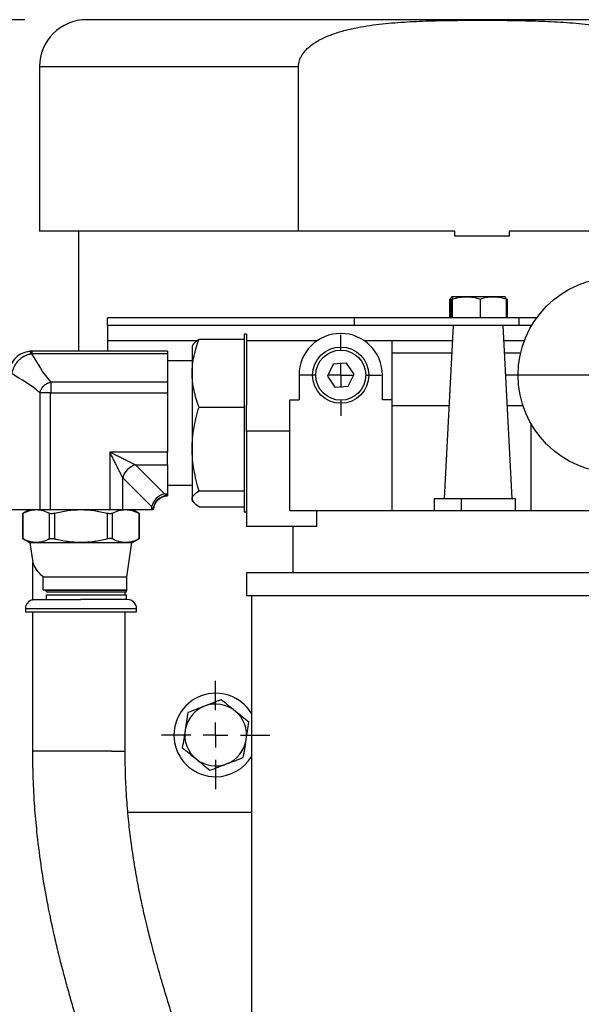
# Model space of a CAD drawing. Header units: inches. Extents: x 2 to 108, y 2 to 83.
# Tile 7 of 27: x 12.32 to 16.87, y 65.83 to 73.79. Entities that reach past the tile are written whole.
import ezdxf

# ---------------------------------------------------------------- set-up
doc = ezdxf.new("R2010")
doc.units = ezdxf.units.IN
doc.header["$LTSCALE"] = 10
doc.header["$MEASUREMENT"] = 0
doc.linetypes.add('CENTERX2', pattern=[0.8, 0.5, -0.1, 0.1, -0.1])
doc.layers.add('CENTER', color=40, linetype='CENTERX2')
doc.layers.add('DIMENSIONS', color=140, linetype='Continuous', lineweight=25)
doc.styles.add('SLDTEXTSTYLE0', font='TXT', dxfattribs={"width": 0.7})
doc.dimstyles.new('SLDDIMSTYLE0', dxfattribs={"dimtxt": 0.849609, "dimasz": 1.3, "dimexe": 0, "dimexo": 0.0625, "dimgap": 0.212402, "dimtad": 0, "dimtih": 1, "dimtoh": 1, "dimrnd": 1e-09, "dimzin": 4, "dimdsep": 46, "dimtxsty": 'SLDTEXTSTYLE0', "dimsah": 1, "dimcen": 0.09, "dimadec": 0, "dimazin": 1, "dimtfac": 1, "dimtofl": 0, "dimtmove": 0, "dimatfit": 3, "dimfxl": 0, "dimfrac": 2, "dimtolj": 1, "dimtzin": 12, "dimarcsym": 0})

# ---------------------------------------------------------------- blocks, each defined once
blk = doc.blocks.new('_D')
at = {"layer": 'DIMENSIONS'}
for p, q in [((12.3611, 73.7908), (5.8412, 73.7908)), ((7.0912, 73.7908), (7.0912, 58.4085)), ((5.4754, 56.868), (5.1901, 56.868)), ((5.1901, 56.868), (5.1901, 55.5177)), ((8.7069, 56.868), (8.9922, 56.868)), ((8.9922, 56.868), (8.9922, 55.5177)), ((5.1901, 55.5177), (5.4754, 55.5177)), ((8.9922, 55.5177), (8.7069, 55.5177)), ((7.0912, 45.8918), (7.0912, 55.3275)), ((11.9361, 45.8918), (5.8412, 45.8918))]:
    blk.add_line(p, q, dxfattribs=at)
for points in [[(7.0912, 73.7908), (6.8912, 72.4908), (7.2912, 72.4908)], [(7.0912, 45.8918), (7.2912, 47.1918), (6.8912, 47.1918)]]:
    blk.add_solid(points, dxfattribs=at)
at = {"layer": 'DIMENSIONS', "char_height": 0.83333, "attachment_point": 1, "style": 'SLDTEXTSTYLE0'}
for s, insert in [('27.90', (5.4754, 58.1324)), ('708.6', (5.4754, 56.5919))]:
    blk.add_mtext(s, dxfattribs=dict(at, insert=insert))
blk = doc.blocks.new('SW_CENTERMARKSYMBOL_0')
at = {"layer": 'CENTER', "color": 0}
for p, q in [((0, 0.2), (0, 0.89)), ((0, 0), (0, 0.1)), ((-0.2, 0), (-0.89, 0)), ((0, 0), (-0.1, 0)), ((0, 0), (0, -0.1)), ((0, 0), (0.1, 0)), ((0.2, 0), (0.89, 0)), ((0, -0.2), (0, -0.89))]:
    blk.add_line(p, q, dxfattribs=at)
blk = doc.blocks.new('SW_CENTERMARKSYMBOL_2')
at = {"layer": 'CENTER', "color": 0}
for p, q in [((0, 0.2), (0, 0.3274)), ((0, 0), (0, 0.1)), ((-0.2, 0), (-0.3274, 0)), ((0, 0), (-0.1, 0)), ((0, 0), (0, -0.1)), ((0, 0), (0.1, 0)), ((0.2, 0), (0.3274, 0)), ((0, -0.2), (0, -0.3274))]:
    blk.add_line(p, q, dxfattribs=at)
blk = doc.blocks.new('SW_CENTERMARKSYMBOL_3')
at = {"layer": 'CENTER', "color": 0}
for p, q in [((0, 0.2), (0, 0.4375)), ((0, 0), (0, 0.1)), ((-0.2, 0), (-0.4375, 0)), ((0, 0), (-0.1, 0)), ((0, 0), (0, -0.1)), ((0, 0), (0.1, 0)), ((0.2, 0), (0.4375, 0)), ((0, -0.2), (0, -0.4375))]:
    blk.add_line(p, q, dxfattribs=at)

msp = doc.modelspace()

# ---------------------------------------------------------------- linework, layer by layer
for p, q in [((12.4811, 73.4108), (12.4811, 72.0808)), ((14.5764, 73.4108), (12.4811, 73.4108)), ((14.5764, 72.0808), (14.5764, 73.4108)), ((14.5764, 72.0808), (12.4811, 72.0808)), ((12.7961, 72.0808), (12.7961, 71.1098)), ((15.8414, 72.0808), (14.5764, 72.0808)), ((15.8414, 72.0408), (15.8414, 72.0808)), ((16.2809, 72.0808), (16.2809, 72.0408)), ((17.5459, 72.0808), (16.2809, 72.0808)), ((16.2809, 72.0408), (15.8414, 72.0408)), ((15.8167, 71.5481), (15.802, 71.5315)), ((15.802, 71.5315), (15.8116, 71.5333)), ((15.802, 71.3808), (15.802, 71.5315)), ((15.811, 71.5315), (15.811, 71.3808)), ((15.9356, 71.5508), (15.8176, 71.5508)), ((15.8242, 71.3808), (15.8242, 71.5315)), ((16.1518, 71.5508), (15.9356, 71.5508)), ((16.047, 71.5315), (16.047, 71.3808)), ((16.25, 71.5508), (16.1518, 71.5508)), ((16.2566, 71.5315), (16.2566, 71.3808)), ((16.2632, 71.5336), (16.265, 71.5315)), ((16.265, 71.5315), (16.265, 71.3808)), ((13.0314, 71.3183), (13.0314, 71.3808)), ((15.0314, 71.3808), (13.0314, 71.3808)), ((15.0314, 71.3183), (15.0314, 71.3808)), ((16.3603, 71.3808), (15.0314, 71.3808)), ((16.3603, 71.3808), (16.3603, 71.3183)), ((16.5053, 71.3808), (16.3603, 71.3808)), ((15.0314, 71.3183), (13.0314, 71.3183)), ((13.0314, 71.3183), (13.0314, 71.1933)), ((16.3603, 71.3183), (15.0314, 71.3183)), ((15.8288, 71.3183), (15.7554, 69.9183)), ((16.3074, 69.9183), (16.2341, 71.3183)), ((16.4642, 71.3183), (16.3603, 71.3183)), ((13.0314, 71.1933), (13.0314, 71.1098)), ((13.7554, 71.1933), (13.0314, 71.1933)), ((14.1364, 71.2053), (13.772, 71.2053)), ((14.1564, 71.2471), (14.1364, 71.2471)), ((14.1364, 71.2471), (14.1364, 71.2053)), ((14.1364, 71.2053), (14.1364, 70.6577)), ((14.1564, 71.2471), (14.1564, 70.6745)), ((14.7268, 71.1933), (14.1564, 71.1933)), ((15.3314, 71.1933), (15.111, 71.1933)), ((15.3314, 71.1933), (15.3314, 70.7156)), ((15.8222, 71.1933), (15.3314, 71.1933)), ((16.4043, 71.1933), (16.2406, 71.1933)), ((12.4209, 71.1098), (12.401, 71.1088)), ((13.5164, 71.1098), (12.4209, 71.1098)), ((12.4209, 71.0883), (12.4209, 71.1098)), ((13.5164, 71.1098), (13.5164, 71.0883)), ((13.7224, 71.1611), (13.7164, 71.1508)), ((13.7164, 71.1508), (13.7164, 70.9315)), ((13.5164, 71.0883), (12.4209, 71.0883)), ((13.5164, 71.0883), (13.5164, 70.8603)), ((13.7164, 71.0309), (13.5164, 71.0309)), ((15.817, 71.0933), (15.3314, 71.0933)), ((16.3741, 71.0933), (16.2459, 71.0933)), ((14.8582, 71.0054), (14.811, 70.908)), ((14.9661, 71.0132), (14.8582, 71.0054)), ((15.0269, 70.9236), (14.9661, 71.0132)), ((13.7164, 70.9315), (13.7164, 70.3192)), ((14.5814, 70.9158), (14.5814, 70.7156)), ((14.811, 70.908), (14.8717, 70.8184)), ((14.9797, 70.8262), (15.0269, 70.9236)), ((15.2564, 70.7156), (15.2564, 70.9158)), ((12.5714, 70.8603), (12.5714, 70.7737)), ((13.5164, 70.8603), (12.5714, 70.8603)), ((13.5164, 70.8603), (13.5164, 70.7737)), ((14.8717, 70.8184), (14.9797, 70.8262)), ((12.4845, 70.7733), (12.4845, 69.8283)), ((12.5711, 70.7733), (12.4845, 70.7733)), ((12.5711, 69.8283), (12.5711, 70.7733)), ((12.5714, 70.7737), (13.5164, 70.7737)), ((13.5164, 70.7737), (13.5164, 70.2945)), ((14.5064, 70.7156), (14.5814, 70.7156)), ((14.5064, 70.4633), (14.5064, 70.7156)), ((15.3314, 70.7156), (15.2564, 70.7156)), ((15.3314, 70.7156), (15.3314, 69.8183)), ((13.772, 70.6577), (14.1364, 70.6577)), ((14.1364, 70.6577), (14.1364, 69.9807)), ((14.1564, 70.4633), (14.1564, 70.6745)), ((15.3314, 70.6704), (15.7948, 70.6704)), ((16.268, 70.6704), (16.393, 70.6704)), ((16.4564, 70.5266), (16.4564, 69.8183)), ((14.5064, 70.4633), (14.1564, 70.4633)), ((14.1564, 70.4633), (14.1564, 69.6933)), ((14.5064, 69.8183), (14.5064, 70.4633)), ((13.7164, 70.3192), (13.7164, 69.916)), ((13.0503, 70.2945), (13.0503, 69.8283)), ((13.5164, 70.2945), (13.0503, 70.2945)), ((13.5164, 70.1905), (13.5164, 70.2945)), ((13.2581, 70.1905), (13.5164, 70.1905)), ((13.2581, 70.1905), (13.4919, 69.9567)), ((13.5164, 70.1905), (13.5164, 69.9567)), ((13.1542, 69.8283), (13.1542, 70.0866)), ((13.1542, 70.0866), (13.388, 69.8528)), ((13.5164, 70.0257), (13.7164, 70.0257)), ((13.4919, 69.9567), (13.5164, 69.9567)), ((13.5164, 69.9567), (13.5164, 69.9445)), ((13.7164, 69.916), (13.7164, 69.9058)), ((13.772, 69.9807), (14.1364, 69.9807)), ((14.1364, 69.9807), (14.1364, 69.8095)), ((15.6747, 69.9183), (15.6747, 69.8183)), ((15.6747, 69.9183), (15.8947, 69.9183)), ((15.8947, 69.9183), (15.8947, 69.8183)), ((15.8947, 69.9183), (16.3297, 69.9183)), ((16.3297, 69.9183), (16.3297, 69.8183)), ((13.388, 69.8528), (13.388, 69.8283)), ((13.7164, 69.9058), (13.7233, 69.8939)), ((13.772, 69.8513), (14.1364, 69.8513)), ((12.2564, 69.8283), (12.4845, 69.8283)), ((12.3994, 69.8283), (12.3427, 69.7955)), ((12.3427, 69.7958), (12.3427, 69.5948)), ((12.3493, 69.5916), (12.3493, 69.799)), ((12.4845, 69.8283), (12.5711, 69.8283)), ((12.5604, 69.799), (12.5604, 69.5916)), ((12.5711, 69.8283), (13.0503, 69.8283)), ((12.6037, 69.5916), (12.6037, 69.799)), ((13.0275, 69.799), (13.0275, 69.5916)), ((13.0503, 69.8283), (13.1542, 69.8283)), ((13.0708, 69.5916), (13.0708, 69.799)), ((13.1542, 69.8283), (13.388, 69.8283)), ((13.2902, 69.7955), (13.2334, 69.8283)), ((13.2835, 69.799), (13.2835, 69.5916)), ((13.2902, 69.5948), (13.2902, 69.7958)), ((13.388, 69.8283), (13.4003, 69.8283)), ((14.1364, 69.8095), (14.1564, 69.8095)), ((14.7239, 69.8183), (14.5064, 69.8183)), ((17.339, 69.8183), (14.7239, 69.8183)), ((14.7239, 69.8183), (14.7239, 69.6933)), ((14.7239, 69.6933), (14.1564, 69.6933)), ((14.5314, 69.6933), (14.5314, 69.3183)), ((12.3427, 69.5951), (12.3994, 69.5623)), ((12.3994, 69.5623), (12.4549, 69.5623)), ((12.4034, 69.5623), (12.427, 69.4002)), ((12.4549, 69.5623), (12.8156, 69.5623)), ((12.8156, 69.5623), (13.1771, 69.5623)), ((13.1771, 69.5623), (13.2334, 69.5623)), ((13.1889, 69.2843), (13.2294, 69.5623)), ((13.2334, 69.5623), (13.2902, 69.5951)), ((12.4237, 69.4002), (12.4237, 69.0992)), ((12.4282, 69.4002), (12.4237, 69.4002)), ((12.5098, 69.2843), (13.1889, 69.2843)), ((12.5098, 69.1783), (12.5098, 69.2843)), ((13.1889, 69.1783), (13.1889, 69.2843)), ((14.1564, 69.3183), (14.1564, 69.1333)), ((17.9064, 69.3183), (14.1564, 69.3183)), ((13.1889, 69.1783), (12.5098, 69.1783)), ((13.1854, 69.1748), (12.5371, 69.1748)), ((12.5371, 69.1631), (12.5371, 69.1748)), ((12.5371, 69.1631), (13.1854, 69.1631)), ((12.5371, 69.1013), (12.5371, 69.1402)), ((12.5371, 69.1402), (13.1854, 69.1402)), ((13.1737, 69.1402), (13.1737, 69.1631)), ((13.1854, 69.1748), (13.1889, 69.1783)), ((13.1854, 69.1631), (13.1854, 69.1748)), ((13.1854, 69.1013), (13.1854, 69.1402)), ((14.1564, 69.1333), (17.9064, 69.1333)), ((14.1964, 69.1333), (14.1964, 63.7744)), ((12.4924, 69.1013), (12.4924, 69.1013)), ((12.3664, 69.0263), (12.3664, 69.0013)), ((13.2664, 69.0263), (12.3664, 69.0263)), ((12.3664, 69.0013), (13.2664, 69.0013)), ((12.4237, 69.0013), (12.4237, 67.8764)), ((13.1737, 67.8764), (13.1737, 69.0013)), ((13.2664, 69.0013), (13.2664, 69.0263)), ((13.0639, 67.8764), (12.4237, 67.8764)), ((13.0639, 67.8764), (13.1737, 67.8764)), ((13.1967, 67.3808), (14.1964, 67.3808))]:
    msp.add_line(p, q)
at = {"flags": 128}
msp.add_lwpolyline([(12.4155, 71.0881), (12.4115, 71.0977), (12.4076, 71.1044), (12.4039, 71.1081), (12.401, 71.1088)], dxfattribs=at)
for centre, radius in [((17.1439, 70.9158), 0.79), ((14.9189, 70.9158), 0.2274), ((14.9189, 70.9158), 0.2025)]:
    msp.add_circle(centre, radius)
for centre, radius, start, end in [((12.8611, 73.4108), 0.38, 90, 180), ((14.9189, 70.9158), 0.3375, 0, 180), ((13.2966, 70.0482), 0.1475, 105.11128, 164.88872), ((13.5304, 69.8144), 0.1475, 105.11128, 164.88872), ((13.5254, 69.8193), 0.1255, 94.10249, 175.89751), ((12.4414, 69.0263), 0.075, 102.39195, 180), ((13.1914, 69.0263), 0.075, 0, 90), ((13.9064, 68.0058), 0.3375, 30.76649, 270), ((13.9064, 68.0058), 0.25, 50.8771, 110.8771), ((13.9064, 68.0058), 0.25, 110.8771, 170.8771), ((13.9064, 68.0058), 0.25, 350.8771, 50.8771), ((13.9064, 68.0058), 0.25, 170.8771, 230.8771), ((13.9064, 68.0058), 0.25, 290.8771, 350.8771), ((13.9064, 68.0058), 0.25, 230.8771, 290.8771), ((13.9064, 68.0058), 0.3375, 270, 329.23351)]:
    msp.add_arc(centre, radius, start, end)
for points, knots in [([(19.2611, 73.7908), (19.2611, 73.7908), (18.924, 73.7908), (17.7238, 73.7908), (16.9098, 73.7908), (15.2125, 73.7908), (14.3985, 73.7908), (13.1983, 73.7908), (12.8611, 73.7908), (12.8611, 73.7908)], [0, 0, 0, 0, 0.25, 0.25, 0.5, 0.5, 0.75, 0.75, 1, 1, 1, 1]), ([(14.5764, 73.4108), (14.5764, 73.4282), (14.5793, 73.4451), (14.5873, 73.4697), (14.5906, 73.4778), (14.5981, 73.4932), (14.6024, 73.5006), (14.6164, 73.5222), (14.6274, 73.5357), (14.6512, 73.5603), (14.6641, 73.5716), (14.6912, 73.5925), (14.7055, 73.6023), (14.7347, 73.6202), (14.7496, 73.6284), (14.7953, 73.6513), (14.8267, 73.6643), (14.8911, 73.6872), (14.924, 73.6971), (14.9897, 73.7143), (15.0227, 73.7216), (15.1221, 73.7409), (15.1887, 73.7502), (15.3224, 73.7646), (15.3894, 73.7697), (15.5239, 73.7774), (15.5912, 73.7799), (15.7261, 73.7836), (15.7936, 73.7847), (15.9286, 73.7861), (16.0636, 73.7867), (16.1986, 73.7861), (16.3336, 73.7846), (16.4012, 73.7835), (16.5361, 73.7797), (16.6036, 73.7771), (16.7383, 73.7693), (16.8057, 73.7641), (16.9063, 73.7531), (16.9398, 73.7488), (17.0066, 73.739), (17.0399, 73.7333), (17.1061, 73.7202), (17.1389, 73.7127), (17.2039, 73.6955), (17.2361, 73.6857), (17.2995, 73.6627), (17.3309, 73.6496), (17.3761, 73.6266), (17.3909, 73.6183), (17.4197, 73.6004), (17.4336, 73.5908), (17.4601, 73.57), (17.4727, 73.5588), (17.496, 73.5343), (17.5068, 73.521), (17.5205, 73.4996), (17.5247, 73.4922), (17.5321, 73.4769), (17.5353, 73.469), (17.5405, 73.4529), (17.5425, 73.4447), (17.5452, 73.4279), (17.5459, 73.4194), (17.5459, 73.4108)], [0, 0, 0, 0, 0.015625, 0.015625, 0.023438, 0.023438, 0.03125, 0.03125, 0.046875, 0.046875, 0.0625, 0.0625, 0.078125, 0.078125, 0.09375, 0.09375, 0.125, 0.125, 0.15625, 0.15625, 0.1875, 0.1875, 0.25, 0.25, 0.3125, 0.3125, 0.375, 0.375, 0.4375, 0.4375, 0.5, 0.5625, 0.5625, 0.625, 0.625, 0.6875, 0.6875, 0.75, 0.75, 0.78125, 0.78125, 0.8125, 0.8125, 0.84375, 0.84375, 0.875, 0.875, 0.90625, 0.90625, 0.921875, 0.921875, 0.9375, 0.9375, 0.953125, 0.953125, 0.96875, 0.96875, 0.976562, 0.976562, 0.984375, 0.984375, 0.992187, 0.992187, 1, 1, 1, 1]), ([(13.7164, 70.9315), (13.7164, 70.9782), (13.7218, 71.0243), (13.7411, 71.1155), (13.7551, 71.1606), (13.772, 71.2053)], [0, 0, 0, 0, 0.5, 0.5, 1, 1, 1, 1]), ([(12.401, 71.1088), (12.3802, 71.1048), (12.3386, 71.0967), (12.2863, 71.0584), (12.248, 71.0062), (12.2399, 70.9645), (12.2359, 70.9437)], [0, 0, 0, 0, 0.249758, 0.500036, 0.750171, 1, 1, 1, 1]), ([(12.4155, 71.0881), (12.413, 71.0876), (12.4079, 71.0867), (12.4005, 71.085), (12.3931, 71.083), (12.386, 71.0807), (12.3791, 71.0782), (12.3723, 71.0754), (12.3659, 71.0725), (12.3527, 71.0659), (12.3335, 71.054), (12.3106, 71.0342), (12.2908, 71.0112), (12.2776, 70.9901), (12.2691, 70.9723), (12.2639, 70.9587), (12.2595, 70.9442), (12.2576, 70.9342), (12.2567, 70.9292)], [0, 0, 0, 0, 0.033125, 0.065836, 0.098066, 0.129751, 0.160832, 0.191251, 0.220955, 0.249894, 0.376102, 0.499972, 0.623761, 0.749896, 0.808584, 0.870135, 0.934106, 1, 1, 1, 1]), ([(13.772, 70.6577), (13.7551, 70.7024), (13.7411, 70.7475), (13.7218, 70.8387), (13.7164, 70.8848), (13.7164, 70.9315)], [0, 0, 0, 0, 0.5, 0.5, 1, 1, 1, 1]), ([(12.4845, 70.7733), (12.4871, 70.7844), (12.4913, 70.7945), (12.4994, 70.8083), (12.5024, 70.8128), (12.5089, 70.8211), (12.5123, 70.8251), (12.5198, 70.8325), (12.5238, 70.836), (12.5321, 70.8424), (12.5365, 70.8454), (12.5434, 70.8494), (12.5458, 70.8507), (12.5506, 70.8531), (12.5531, 70.8542), (12.5607, 70.8573), (12.5659, 70.859), (12.5714, 70.8603)], [0, 0, 0, 0, 0.25, 0.25, 0.375, 0.375, 0.5, 0.5, 0.625, 0.625, 0.75, 0.75, 0.8125, 0.8125, 0.875, 0.875, 1, 1, 1, 1]), ([(13.7164, 70.3192), (13.7164, 70.3769), (13.7218, 70.4339), (13.7411, 70.5466), (13.7551, 70.6024), (13.772, 70.6577)], [0, 0, 0, 0, 0.5, 0.5, 1, 1, 1, 1]), ([(13.772, 69.9807), (13.7551, 70.036), (13.7411, 70.0917), (13.7218, 70.2044), (13.7164, 70.2614), (13.7164, 70.3192)], [0, 0, 0, 0, 0.5, 0.5, 1, 1, 1, 1]), ([(13.1542, 70.0866), (13.1533, 70.0883), (13.1516, 70.0919), (13.1488, 70.0975), (13.1458, 70.1035), (13.1425, 70.1099), (13.1391, 70.1168), (13.133, 70.1291), (13.1234, 70.1482), (13.1104, 70.1741), (13.096, 70.203), (13.0819, 70.2311), (13.0665, 70.2621), (13.0562, 70.2825), (13.0503, 70.2945)], [0, 0, 0, 0, 0.0295638, 0.0605368, 0.09295, 0.1268302, 0.162201, 0.199083, 0.3136523, 0.444241, 0.5714758, 0.7193238, 0.8355522, 1, 1, 1, 1]), ([(13.0503, 70.2945), (13.0546, 70.2923), (13.063, 70.2881), (13.0749, 70.2821), (13.0857, 70.2767), (13.0953, 70.2719), (13.1037, 70.2677), (13.1196, 70.2598), (13.1418, 70.2487), (13.1706, 70.2343), (13.1965, 70.2213), (13.2169, 70.2112), (13.2313, 70.2039), (13.2411, 70.199), (13.2501, 70.1946), (13.2555, 70.1919), (13.2581, 70.1905)], [0, 0, 0, 0, 0.060181, 0.115003, 0.164467, 0.208572, 0.247319, 0.280708, 0.428546, 0.555785, 0.686364, 0.800937, 0.855686, 0.907059, 0.955132, 1, 1, 1, 1]), ([(13.4041, 69.8283), (13.4064, 69.8422), (13.4111, 69.8709), (13.4372, 69.9075), (13.4738, 69.9336), (13.5026, 69.9383), (13.5164, 69.9406)], [0, 0, 0, 0, 0.241639, 0.5, 0.758361, 1, 1, 1, 1]), ([(13.4919, 69.9567), (13.4937, 69.9558), (13.4972, 69.9541), (13.502, 69.9517), (13.5063, 69.9495), (13.5102, 69.9476), (13.5136, 69.9459), (13.5155, 69.9449), (13.5164, 69.9445)], [0, 0, 0, 0, 0.186426, 0.364385, 0.534254, 0.696468, 0.851526, 1, 1, 1, 1]), ([(13.5164, 69.9445), (13.5164, 69.943), (13.5164, 69.9407), (13.5164, 69.941), (13.5164, 69.9411)], [0, 0, 0, 0, 0.656226, 1, 1, 1, 1]), ([(13.7164, 69.916), (13.7164, 69.927), (13.7218, 69.9379), (13.7411, 69.9594), (13.7551, 69.9701), (13.772, 69.9807)], [0, 0, 0, 0, 0.5, 0.5, 1, 1, 1, 1]), ([(13.772, 69.8513), (13.7551, 69.8618), (13.7411, 69.8725), (13.7218, 69.894), (13.7164, 69.9049), (13.7164, 69.916)], [0, 0, 0, 0, 0.5, 0.5, 1, 1, 1, 1]), ([(13.4003, 69.8283), (13.3999, 69.8291), (13.399, 69.8307), (13.3976, 69.8336), (13.3961, 69.8367), (13.3943, 69.8402), (13.3924, 69.8441), (13.3903, 69.8483), (13.3888, 69.8513), (13.388, 69.8528)], [0, 0, 0, 0, 0.126877, 0.258527, 0.395321, 0.537588, 0.685621, 0.839682, 1, 1, 1, 1]), ([(12.3493, 69.799), (12.347, 69.7978), (12.3433, 69.7958), (12.3432, 69.7958), (12.3432, 69.7958)], [0, 0, 0, 0, 0.60785, 1, 1, 1, 1]), ([(12.3493, 69.799), (12.3666, 69.8081), (12.384, 69.8155), (12.4192, 69.8256), (12.4369, 69.8283), (12.4549, 69.8283)], [0, 0, 0, 0, 0.5, 0.5, 1, 1, 1, 1]), ([(12.4549, 69.8283), (12.4728, 69.8283), (12.4905, 69.8256), (12.5257, 69.8155), (12.5431, 69.8081), (12.5604, 69.799)], [0, 0, 0, 0, 0.5, 0.5, 1, 1, 1, 1]), ([(12.6037, 69.799), (12.5994, 69.7979), (12.5951, 69.797), (12.5866, 69.7958), (12.5825, 69.7955), (12.5749, 69.7955), (12.5714, 69.7958), (12.5652, 69.797), (12.5626, 69.7979), (12.5604, 69.799)], [0, 0, 0, 0, 0.25, 0.25, 0.5, 0.5, 0.75, 0.75, 1, 1, 1, 1]), ([(12.6037, 69.799), (12.6384, 69.8081), (12.6734, 69.8155), (12.744, 69.8256), (12.7796, 69.8283), (12.8156, 69.8283)], [0, 0, 0, 0, 0.5, 0.5, 1, 1, 1, 1]), ([(12.8156, 69.8283), (12.8516, 69.8283), (12.8872, 69.8256), (12.9578, 69.8155), (12.9927, 69.8081), (13.0275, 69.799)], [0, 0, 0, 0, 0.5, 0.5, 1, 1, 1, 1]), ([(13.0708, 69.799), (13.0687, 69.7979), (13.066, 69.797), (13.0598, 69.7958), (13.0563, 69.7955), (13.0487, 69.7955), (13.0445, 69.7958), (13.0361, 69.797), (13.0318, 69.7979), (13.0275, 69.799)], [0, 0, 0, 0, 0.25, 0.25, 0.5, 0.5, 0.75, 0.75, 1, 1, 1, 1]), ([(13.0708, 69.799), (13.0882, 69.8081), (13.1058, 69.8155), (13.1412, 69.8256), (13.1591, 69.8283), (13.1771, 69.8283)], [0, 0, 0, 0, 0.5, 0.5, 1, 1, 1, 1]), ([(13.1771, 69.8283), (13.1952, 69.8283), (13.2131, 69.8256), (13.2485, 69.8155), (13.266, 69.8081), (13.2835, 69.799)], [0, 0, 0, 0, 0.5, 0.5, 1, 1, 1, 1]), ([(13.2897, 69.7958), (13.2898, 69.7957), (13.2905, 69.7954), (13.2877, 69.7968), (13.2845, 69.7985), (13.2835, 69.799)], [0, 0, 0, 0, 0.200482, 0.74724, 1, 1, 1, 1]), ([(13.4037, 69.8283), (13.4038, 69.8283), (13.4041, 69.8283), (13.4018, 69.8283), (13.4003, 69.8283)], [0, 0, 0, 0, 0.3185717, 1, 1, 1, 1]), ([(12.3431, 69.5949), (12.343, 69.5949), (12.3424, 69.5952), (12.3451, 69.5938), (12.3483, 69.5921), (12.3493, 69.5916)], [0, 0, 0, 0, 0.138526, 0.727654, 1, 1, 1, 1]), ([(12.4549, 69.5623), (12.4369, 69.5623), (12.4192, 69.565), (12.384, 69.5751), (12.3666, 69.5825), (12.3493, 69.5916)], [0, 0, 0, 0, 0.5, 0.5, 1, 1, 1, 1]), ([(12.5604, 69.5916), (12.5431, 69.5825), (12.5257, 69.5751), (12.4905, 69.565), (12.4728, 69.5623), (12.4549, 69.5623)], [0, 0, 0, 0, 0.5, 0.5, 1, 1, 1, 1]), ([(12.5604, 69.5916), (12.5626, 69.5927), (12.5652, 69.5936), (12.5713, 69.5948), (12.5749, 69.5951), (12.5825, 69.5951), (12.5866, 69.5948), (12.595, 69.5936), (12.5994, 69.5927), (12.6037, 69.5916)], [0, 0, 0, 0, 0.25, 0.25, 0.5, 0.5, 0.75, 0.75, 1, 1, 1, 1]), ([(12.8156, 69.5623), (12.7796, 69.5623), (12.744, 69.565), (12.6734, 69.5751), (12.6384, 69.5825), (12.6037, 69.5916)], [0, 0, 0, 0, 0.5, 0.5, 1, 1, 1, 1]), ([(13.0275, 69.5916), (12.9927, 69.5825), (12.9578, 69.5751), (12.8872, 69.565), (12.8516, 69.5623), (12.8156, 69.5623)], [0, 0, 0, 0, 0.5, 0.5, 1, 1, 1, 1]), ([(13.0708, 69.5916), (13.0687, 69.5927), (13.066, 69.5936), (13.0598, 69.5948), (13.0563, 69.5951), (13.0487, 69.5951), (13.0445, 69.5948), (13.0361, 69.5936), (13.0318, 69.5927), (13.0275, 69.5916)], [0, 0, 0, 0, 0.25, 0.25, 0.5, 0.5, 0.75, 0.75, 1, 1, 1, 1]), ([(13.1771, 69.5623), (13.1591, 69.5623), (13.1412, 69.565), (13.1058, 69.5751), (13.0882, 69.5825), (13.0708, 69.5916)], [0, 0, 0, 0, 0.5, 0.5, 1, 1, 1, 1]), ([(13.2835, 69.5916), (13.266, 69.5825), (13.2485, 69.5751), (13.2131, 69.565), (13.1952, 69.5623), (13.1771, 69.5623)], [0, 0, 0, 0, 0.5, 0.5, 1, 1, 1, 1]), ([(13.2897, 69.5948), (13.2898, 69.5949), (13.2905, 69.5952), (13.2877, 69.5938), (13.2845, 69.5921), (13.2835, 69.5916)], [0, 0, 0, 0, 0.200482, 0.74724, 1, 1, 1, 1]), ([(12.5098, 69.2843), (12.4888, 69.3041), (12.4712, 69.3238), (12.4434, 69.3631), (12.4336, 69.382), (12.4282, 69.4002)], [0, 0, 0, 0, 0.5, 0.5, 1, 1, 1, 1]), ([(12.4254, 69.0994), (12.4253, 69.0994), (12.4214, 69.1002), (12.4461, 69.1011), (12.48, 69.1012), (12.4924, 69.1013)], [0, 0, 0, 0, 0.019649, 0.642054, 1, 1, 1, 1]), ([(13.1914, 69.1013), (13.1914, 69.1013), (13.1935, 69.1013), (13.186, 69.1013), (13.167, 69.1013), (13.1317, 69.1013), (13.083, 69.1013), (13.0229, 69.1013), (12.9556, 69.1013), (12.8857, 69.1013), (12.8385, 69.1013), (12.8157, 69.1013)], [0, 0, 0, 0, 0.001317, 0.117679, 0.241012, 0.369472, 0.500658, 0.631845, 0.760305, 0.883637, 1, 1, 1, 1]), ([(12.4237, 67.8764), (12.4247, 67.7931), (12.4265, 67.6334), (12.4402, 67.4057), (12.4619, 67.1707), (12.4926, 66.9356), (12.5309, 66.7079), (12.5686, 66.5181), (12.604, 66.3586), (12.6368, 66.2227), (12.6681, 66.1008), (12.6988, 65.9869), (12.7321, 65.8689), (12.7702, 65.7391), (12.8151, 65.5919), (12.8651, 65.434), (12.9174, 65.2729), (12.9727, 65.1056), (13.0302, 64.9331), (13.0898, 64.7533), (13.1489, 64.5723), (13.2076, 64.3874), (13.2634, 64.2031), (13.3074, 64.0487), (13.3392, 63.9308), (13.3601, 63.8499), (13.3796, 63.7715), (13.4016, 63.6795), (13.4267, 63.5669), (13.4547, 63.43), (13.4834, 63.2719), (13.5091, 63.1032), (13.5305, 62.9279), (13.5468, 62.7493), (13.5587, 62.5507), (13.5603, 62.4108), (13.5611, 62.3377)], [0, 0, 0, 0, 0.038341, 0.073501, 0.10586, 0.149588, 0.18782, 0.220598, 0.248362, 0.273103, 0.294968, 0.316355, 0.337671, 0.36305, 0.392534, 0.425526, 0.458714, 0.49154, 0.529279, 0.56638, 0.603799, 0.641754, 0.680088, 0.715168, 0.732923, 0.748286, 0.761341, 0.777168, 0.799427, 0.822686, 0.850031, 0.881304, 0.907305, 0.93557, 0.966321, 1, 1, 1, 1]), ([(14.3111, 62.3377), (14.3102, 62.421), (14.3084, 62.5807), (14.2946, 62.8084), (14.273, 63.0435), (14.2423, 63.2786), (14.204, 63.5062), (14.1663, 63.696), (14.1308, 63.8555), (14.098, 63.9915), (14.0667, 64.1134), (14.036, 64.2272), (14.0028, 64.3452), (13.9647, 64.475), (13.9197, 64.6223), (13.8698, 64.7801), (13.8174, 64.9412), (13.7622, 65.1085), (13.7047, 65.281), (13.645, 65.4608), (13.5859, 65.6418), (13.5273, 65.8268), (13.4715, 66.011), (13.4275, 66.1654), (13.3957, 66.2833), (13.3748, 66.3642), (13.3552, 66.4426), (13.3333, 66.5346), (13.3081, 66.6472), (13.2802, 66.7841), (13.2515, 66.9422), (13.2258, 67.1109), (13.2044, 67.2863), (13.1881, 67.4648), (13.1761, 67.6634), (13.1746, 67.8033), (13.1737, 67.8764)], [0, 0, 0, 0, 0.038341, 0.073501, 0.10586, 0.149588, 0.18782, 0.220598, 0.248362, 0.273103, 0.294968, 0.316355, 0.337671, 0.36305, 0.392534, 0.425526, 0.458714, 0.49154, 0.529279, 0.56638, 0.603799, 0.641754, 0.680088, 0.715168, 0.732923, 0.748286, 0.761341, 0.777168, 0.799427, 0.822686, 0.850031, 0.881304, 0.907305, 0.93557, 0.966321, 1, 1, 1, 1])]:
    msp.add_open_spline(points, degree=3, knots=knots)
for points in [[(15.811, 71.5315), (15.8131, 71.5432), (15.8153, 71.5508), (15.8176, 71.5508)], [(15.8176, 71.5508), (15.8198, 71.5508), (15.822, 71.5432), (15.8242, 71.5315)], [(15.8242, 71.5315), (15.8606, 71.5432), (15.8975, 71.5508), (15.9356, 71.5508)], [(15.9356, 71.5508), (15.9736, 71.5508), (16.0106, 71.5432), (16.047, 71.5315)], [(16.047, 71.5315), (16.0812, 71.5432), (16.116, 71.5508), (16.1518, 71.5508)], [(16.1518, 71.5508), (16.1875, 71.5508), (16.2223, 71.5432), (16.2566, 71.5315)], [(16.2566, 71.5315), (16.2544, 71.5432), (16.2522, 71.5508), (16.25, 71.5508)], [(13.772, 71.2053), (13.7488, 71.1908), (13.7311, 71.1761), (13.7224, 71.1611)], [(12.4209, 71.0883), (12.4191, 71.0883), (12.4173, 71.0882), (12.4155, 71.0881)], [(12.4155, 71.0881), (12.468, 71.0123), (12.5038, 70.9323), (12.5714, 70.8603)], [(12.4845, 70.7733), (12.4124, 70.8409), (12.3325, 70.8767), (12.2567, 70.9292)], [(12.5714, 70.7737), (12.5712, 70.7737), (12.5711, 70.7735), (12.5711, 70.7733)], [(12.5371, 69.1748), (12.5275, 69.176), (12.5184, 69.1771), (12.5098, 69.1783)], [(12.4924, 69.1013), (12.5595, 69.1013), (12.6825, 69.1013), (12.8157, 69.1013)], [(13.9522, 68.2908), (13.9081, 68.274), (13.8634, 68.2569), (13.8173, 68.2394)], [(14.0642, 68.1997), (14.026, 68.2308), (13.9888, 68.2611), (13.9522, 68.2908)], [(13.6825, 68.1879), (13.675, 68.1414), (13.6674, 68.0941), (13.6596, 68.0454)], [(13.8173, 68.2394), (13.7713, 68.2218), (13.7265, 68.2047), (13.6825, 68.1879)], [(14.1762, 68.1087), (14.1396, 68.1384), (14.1024, 68.1687), (14.0642, 68.1997)], [(14.1533, 67.9662), (14.1611, 68.0148), (14.1687, 68.0621), (14.1762, 68.1087)], [(13.6596, 68.0454), (13.6518, 67.9968), (13.6442, 67.9495), (13.6367, 67.9029)], [(14.1304, 67.8236), (14.1379, 67.8702), (14.1455, 67.9175), (14.1533, 67.9662)], [(13.6367, 67.9029), (13.6733, 67.8732), (13.7105, 67.8429), (13.7487, 67.8118)], [(13.7487, 67.8118), (13.7869, 67.7808), (13.8241, 67.7505), (13.8607, 67.7208)], [(13.8607, 67.7208), (13.9047, 67.7376), (13.9495, 67.7547), (13.9955, 67.7722)], [(13.9955, 67.7722), (14.0416, 67.7898), (14.0863, 67.8068), (14.1304, 67.8236)]]:
    msp.add_open_spline(points, degree=3)

# ---------------------------------------------------------------- block references
at = {"layer": 'CENTER'}
for name, p in [('SW_CENTERMARKSYMBOL_0', (17.1439, 70.9158)), ('SW_CENTERMARKSYMBOL_2', (14.9189, 70.9158)), ('SW_CENTERMARKSYMBOL_3', (13.9064, 68.0058))]:
    msp.add_blockref(name, p, dxfattribs=at)

# ---------------------------------------------------------------- dimensions: what is measured, and where the dimension line sits
at = {"layer": 'DIMENSIONS'}
dim = msp.add_linear_dim(base=(7.0912, 45.8918), p1=(12.8611, 73.7908), p2=(12.4361, 45.8918), angle=90, dimstyle='SLDDIMSTYLE0', dxfattribs=at)
dim.commit()
dim.dimension.update_dxf_attribs({"geometry": '_D', "text_midpoint": (7.0912, 56.868), "dimtype": 160})

doc.saveas('drawing.dxf')
